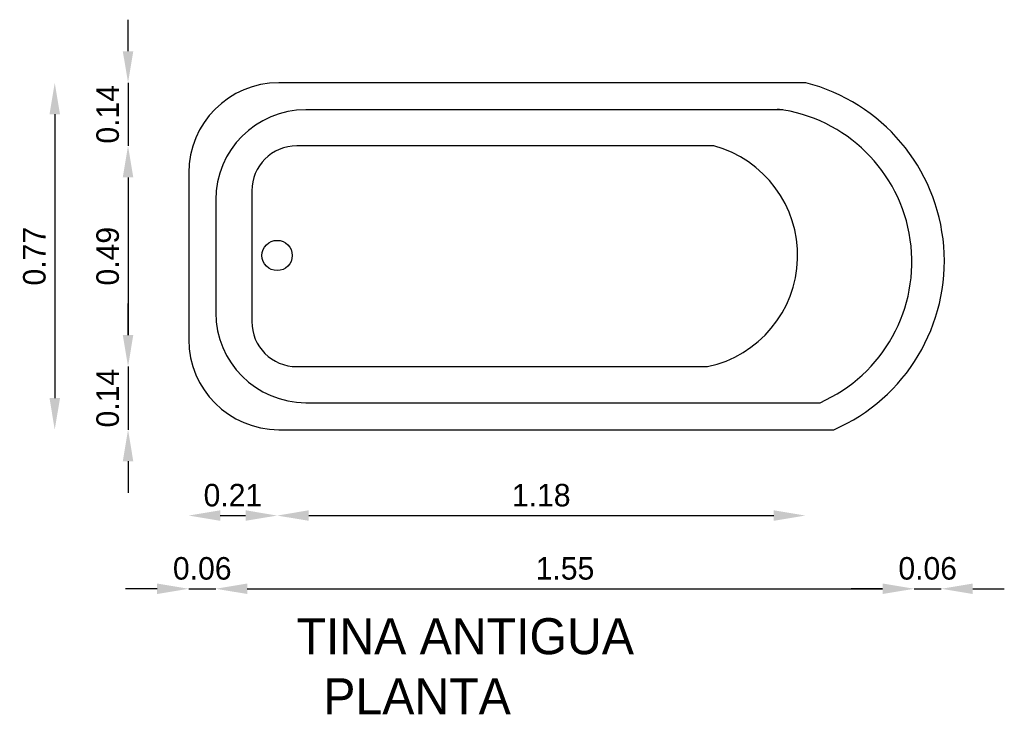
# Model space of a CAD drawing. Extents: x 199 to 418, y 34 to 188.
import ezdxf

# ---------------------------------------------------------------- set-up
doc = ezdxf.new("R2010")
doc.units = 0
doc.header["$MEASUREMENT"] = 0
doc.layers.get('0').update_dxf_attribs({"linetype": 'CONTINUOUS'})
doc.layers.get('DEFPOINTS').update_dxf_attribs({"linetype": 'CONTINUOUS'})
doc.dimstyles.get("Standard").update_dxf_attribs({"dimtxt": 0.18, "dimasz": 0.18, "dimexe": 0.18, "dimexo": 0.0625, "dimgap": 0.09, "dimtad": 0, "dimtih": 1, "dimtoh": 1, "dimdec": 4, "dimzin": 0, "dimdsep": 46, "dimtxsty": 'Standard', "dimcen": 0.09, "dimadec": 0, "dimazin": 0, "dimtfac": 1, "dimtdec": 4, "dimtofl": 0, "dimtmove": 0, "dimatfit": 3, "dimfxl": 0, "dimtolj": 1, "dimtzin": 0, "dimarcsym": 0})

# ---------------------------------------------------------------- blocks, each defined once
blk = doc.blocks.new('*D4')
at = {"color": 0, "linetype": 'ByBlock'}
blk.add_line((243.95, 78.17), (249.58, 78.17), dxfattribs=at)
for points in [[(243.95, 79.34), (243.95, 77.01), (236.95, 78.17)], [(249.58, 79.34), (249.58, 77.01), (256.58, 78.17)]]:
    blk.add_solid(points, dxfattribs=at)
at = {"layer": 'DEFPOINTS', "color": 0, "linetype": 'ByBlock'}
for p in [(236.95, 117.23), (256.58, 117.23), (256.58, 78.17)]:
    blk.add_point(p, dxfattribs=at)
at = {"color": 0, "linetype": 'ByBlock', "insert": (246.76, 82.67), "char_height": 5, "attachment_point": 5}
blk.add_mtext('\\A1;0.21', dxfattribs=at)
blk = doc.blocks.new('*D5')
at = {"color": 0, "linetype": 'ByBlock'}
blk.add_line((263.58, 78.17), (366.79, 78.17), dxfattribs=at)
for points in [[(263.58, 79.34), (263.58, 77.01), (256.58, 78.17)], [(366.79, 79.34), (366.79, 77.01), (373.79, 78.17)]]:
    blk.add_solid(points, dxfattribs=at)
at = {"layer": 'DEFPOINTS', "color": 0, "linetype": 'ByBlock'}
for p in [(256.58, 117.23), (373.79, 96.1), (373.79, 78.17)]:
    blk.add_point(p, dxfattribs=at)
at = {"color": 0, "linetype": 'ByBlock', "insert": (315.18, 82.67), "char_height": 5, "attachment_point": 5}
blk.add_mtext('\\A1;1.18', dxfattribs=at)
blk = doc.blocks.new('*D8')
at = {"color": 0, "linetype": 'ByBlock'}
for p, q in [((229.95, 61.92), (222.95, 61.92)), ((236.95, 61.92), (242.95, 61.92)), ((249.95, 61.92), (256.95, 61.92))]:
    blk.add_line(p, q, dxfattribs=at)
for points in [[(229.95, 63.09), (229.95, 60.76), (236.95, 61.92)], [(249.95, 63.09), (249.95, 60.76), (242.95, 61.92)]]:
    blk.add_solid(points, dxfattribs=at)
at = {"layer": 'DEFPOINTS', "color": 0, "linetype": 'ByBlock'}
for p in [(242.95, 123.23), (236.95, 117.23), (242.95, 61.92)]:
    blk.add_point(p, dxfattribs=at)
at = {"color": 0, "linetype": 'ByBlock', "insert": (239.95, 66.42), "char_height": 5, "attachment_point": 5}
blk.add_mtext('\\A1;0.06', dxfattribs=at)
blk = doc.blocks.new('*D6')
at = {"color": 0, "linetype": 'ByBlock'}
blk.add_line((249.95, 61.92), (390.95, 61.92), dxfattribs=at)
for points in [[(249.95, 63.09), (249.95, 60.76), (242.95, 61.92)], [(390.95, 63.09), (390.95, 60.76), (397.95, 61.92)]]:
    blk.add_solid(points, dxfattribs=at)
at = {"layer": 'DEFPOINTS', "color": 0, "linetype": 'ByBlock'}
for p in [(242.95, 123.23), (397.95, 103.23), (397.95, 61.92)]:
    blk.add_point(p, dxfattribs=at)
at = {"color": 0, "linetype": 'ByBlock', "insert": (320.45, 66.42), "char_height": 5, "attachment_point": 5}
blk.add_mtext('\\A1;1.55', dxfattribs=at)
blk = doc.blocks.new('*D7')
at = {"color": 0, "linetype": 'ByBlock'}
for p, q in [((390.95, 61.92), (383.95, 61.92)), ((397.95, 61.92), (403.95, 61.92)), ((410.95, 61.92), (417.95, 61.92))]:
    blk.add_line(p, q, dxfattribs=at)
for points in [[(390.95, 63.09), (390.95, 60.76), (397.95, 61.92)], [(410.95, 63.09), (410.95, 60.76), (403.95, 61.92)]]:
    blk.add_solid(points, dxfattribs=at)
at = {"layer": 'DEFPOINTS', "color": 0, "linetype": 'ByBlock'}
for p in [(397.95, 103.23), (403.95, 97.23), (403.95, 61.92)]:
    blk.add_point(p, dxfattribs=at)
at = {"color": 0, "linetype": 'ByBlock', "insert": (400.95, 66.42), "char_height": 5, "attachment_point": 5}
blk.add_mtext('\\A1;0.06', dxfattribs=at)
blk = doc.blocks.new('*D2')
at = {"color": 0, "linetype": 'ByBlock'}
for p, q in [((223.49, 181.23), (223.49, 188.23)), ((223.49, 174.23), (223.49, 160.23)), ((223.49, 153.23), (223.49, 146.23))]:
    blk.add_line(p, q, dxfattribs=at)
for points in [[(222.32, 181.23), (224.65, 181.23), (223.49, 174.23)], [(222.32, 153.23), (224.65, 153.23), (223.49, 160.23)]]:
    blk.add_solid(points, dxfattribs=at)
at = {"layer": 'DEFPOINTS', "color": 0, "linetype": 'ByBlock'}
for p in [(256.95, 174.23), (223.49, 160.23), (260.95, 160.23)]:
    blk.add_point(p, dxfattribs=at)
at = {"color": 0, "linetype": 'ByBlock', "insert": (218.99, 167.23), "char_height": 5, "attachment_point": 5, "rotation": 90}
blk.add_mtext('\\A1;0.14', dxfattribs=at)
blk = doc.blocks.new('*D1')
at = {"color": 0, "linetype": 'ByBlock'}
blk.add_line((223.49, 153.23), (223.49, 118.23), dxfattribs=at)
for points in [[(222.32, 153.23), (224.65, 153.23), (223.49, 160.23)], [(222.32, 118.23), (224.65, 118.23), (223.49, 111.23)]]:
    blk.add_solid(points, dxfattribs=at)
at = {"layer": 'DEFPOINTS', "color": 0, "linetype": 'ByBlock'}
for p in [(260.95, 160.23), (223.49, 111.23), (260.95, 111.23)]:
    blk.add_point(p, dxfattribs=at)
at = {"color": 0, "linetype": 'ByBlock', "insert": (218.99, 135.73), "char_height": 5, "attachment_point": 5, "rotation": 90}
blk.add_mtext('\\A1;0.49', dxfattribs=at)
blk = doc.blocks.new('*D0')
at = {"color": 0, "linetype": 'ByBlock'}
for p, q in [((223.49, 118.23), (223.49, 125.23)), ((223.49, 111.23), (223.49, 97.23)), ((223.49, 90.23), (223.49, 83.23))]:
    blk.add_line(p, q, dxfattribs=at)
for points in [[(222.32, 118.23), (224.65, 118.23), (223.49, 111.23)], [(222.32, 90.23), (224.65, 90.23), (223.49, 97.23)]]:
    blk.add_solid(points, dxfattribs=at)
at = {"layer": 'DEFPOINTS', "color": 0, "linetype": 'ByBlock'}
for p in [(260.95, 111.23), (223.49, 97.23), (256.95, 97.23)]:
    blk.add_point(p, dxfattribs=at)
at = {"color": 0, "linetype": 'ByBlock', "insert": (218.99, 104.23), "char_height": 5, "attachment_point": 5, "rotation": 90}
blk.add_mtext('\\A1;0.14', dxfattribs=at)
blk = doc.blocks.new('*D3')
at = {"color": 0, "linetype": 'ByBlock'}
blk.add_line((207.22, 167.23), (207.22, 104.23), dxfattribs=at)
for points in [[(206.06, 167.23), (208.39, 167.23), (207.22, 174.23)], [(206.06, 104.23), (208.39, 104.23), (207.22, 97.23)]]:
    blk.add_solid(points, dxfattribs=at)
at = {"layer": 'DEFPOINTS', "color": 0, "linetype": 'ByBlock'}
for p in [(256.32, 174.23), (207.22, 97.23), (256.32, 97.23)]:
    blk.add_point(p, dxfattribs=at)
at = {"color": 0, "linetype": 'ByBlock', "insert": (202.72, 135.73), "char_height": 5, "attachment_point": 5, "rotation": 90}
blk.add_mtext('\\A1;0.77', dxfattribs=at)

msp = doc.modelspace()

# ---------------------------------------------------------------- linework, layer by layer
for p, q in [((373.88723, 174.22547), (256.94718, 174.22547)), ((368.76806, 168.22547), (262.94718, 168.22547)), ((353.48296, 160.22547), (260.94718, 160.22547)), ((236.94718, 154.22547), (236.94718, 117.22547)), ((250.94718, 150.22547), (250.94718, 121.22547)), ((242.94718, 148.22547), (242.94718, 123.22547)), ((260.94718, 111.22547), (352.11064, 111.22547)), ((262.94718, 103.22547), (377.07131, 103.22547)), ((256.94718, 97.22547), (380.1151, 97.22547))]:
    msp.add_line(p, q)
msp.add_circle((256.57594, 135.89151), 3.36226)
for centre, radius, start, end in [((256.94718, 154.22547), 20, 90, 180), ((363.80762, 134.65836), 40.83081, 293.5401491, 75.7080509), ((363.25253, 134.49057), 34.18282, 293.8448352, 82.6616438), ((262.94718, 148.22547), 20, 90, 180), ((260.94718, 150.22547), 10, 90, 180), ((346.86824, 135.89151), 25.21698, 281.9988144, 74.7927202), ((262.94718, 123.22547), 20, 180, 270), ((260.94718, 121.22547), 10, 180, 270), ((256.94718, 117.22547), 20, 180, 270)]:
    msp.add_arc(centre, radius, start, end)

# ---------------------------------------------------------------- texts
at = {"color": 5}
for s, p in [('TINA ANTIGUA', (260.87248, 47.39344)), ('  PLANTA', (260.87248, 34.0601))]:
    msp.add_text(s, height=8, dxfattribs=at).set_placement(p)

# ---------------------------------------------------------------- dimensions: what is measured, and where the dimension line sits
at = {"color": 1}
for base, p1, p2, text, picture, middle in [((223.48746, 160.22547), (256.94718, 174.22547), (260.94718, 160.22547), '0.14', '*D2', (218.98746, 167.22547)), ((207.22363, 97.22547), (256.32218, 174.22547), (256.32218, 97.22547), '0.77', '*D3', (202.72363, 135.72547)), ((223.48746, 111.22547), (260.94718, 160.22547), (260.94718, 111.22547), '0.49', '*D1', (218.98746, 135.72547)), ((223.48746, 97.22547), (260.94718, 111.22547), (256.94718, 97.22547), '0.14', '*D0', (218.98746, 104.22547))]:
    dim = msp.add_linear_dim(base=base, p1=p1, p2=p2, angle=90, text=text, dimstyle='Standard', override={"dimtxt": 5, "dimasz": 7, "dimexe": 1.25, "dimexo": 0.625, "dimgap": 2, "dimtad": 1, "dimtih": 0, "dimtoh": 0, "dimzin": 8, "dimlunit": 6, "dimcen": 2.5, "dimse1": 1, "dimse2": 1, "dimtix": 1, "dimtofl": 1}, dxfattribs=at)
    dim.commit()
    dim.dimension.update_dxf_attribs({"geometry": picture, "text_midpoint": middle})
for base, p1, p2, text, picture, middle in [((242.94718, 61.9217), (236.94718, 117.22547), (242.94718, 123.22547), '0.06', '*D8', (239.94718, 66.4217)), ((397.94718, 61.9217), (242.94718, 123.22547), (397.94718, 103.22547), '1.55', '*D6', (320.44718, 66.4217)), ((256.57594, 78.17264), (236.94718, 117.22547), (256.57594, 117.22547), '0.21', '*D4', (246.76156, 82.67264)), ((373.78769, 78.17264), (256.57594, 117.22547), (373.78769, 96.10472), '1.18', '*D5', (315.18182, 82.67264)), ((403.94718, 61.9217), (397.94718, 103.22547), (403.94718, 97.22547), '0.06', '*D7', (400.94718, 66.4217))]:
    dim = msp.add_linear_dim(base=base, p1=p1, p2=p2, text=text, dimstyle='Standard', override={"dimtxt": 5, "dimasz": 7, "dimexe": 1.25, "dimexo": 0.625, "dimgap": 2, "dimtad": 1, "dimtih": 0, "dimtoh": 0, "dimzin": 8, "dimlunit": 6, "dimcen": 2.5, "dimse1": 1, "dimse2": 1, "dimtix": 1, "dimtofl": 1}, dxfattribs=at)
    dim.commit()
    dim.dimension.update_dxf_attribs({"geometry": picture, "text_midpoint": middle})

doc.saveas('drawing.dxf')
